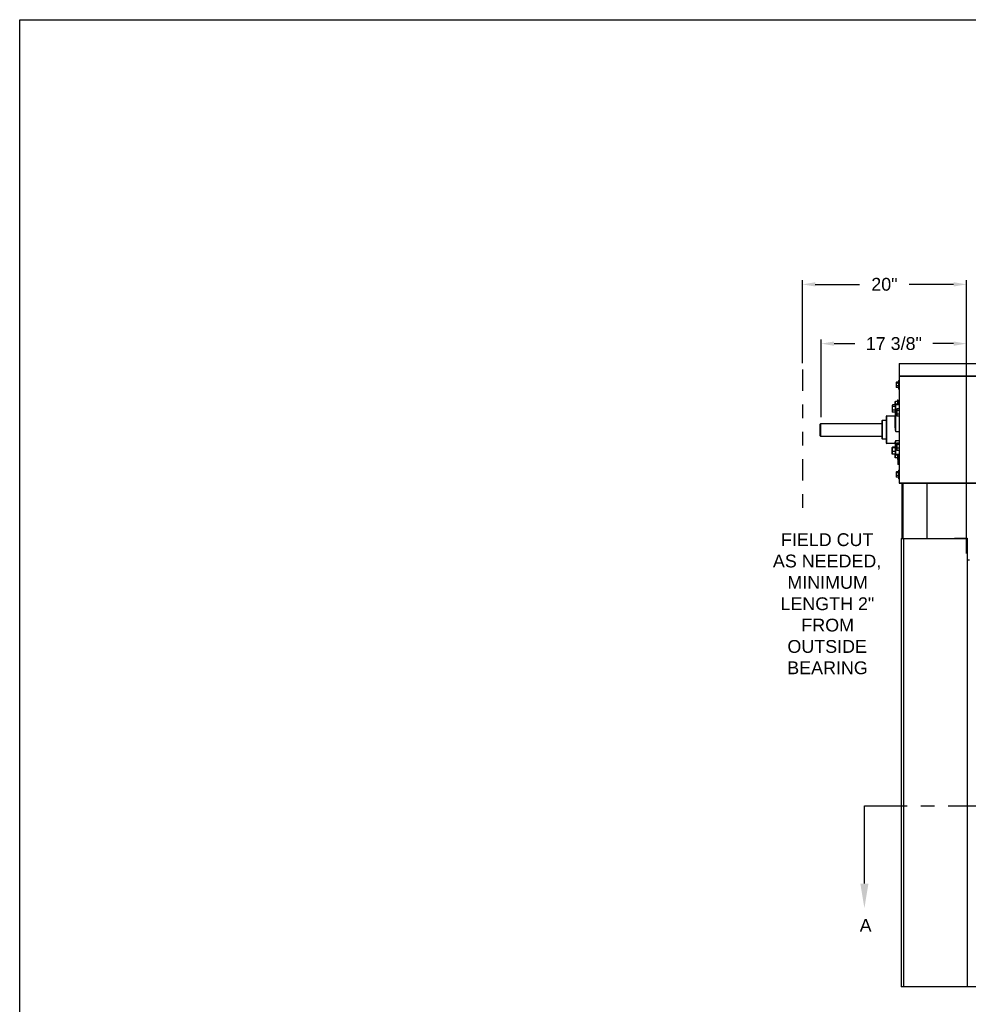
# Model space of a CAD drawing. Header units: inches. Extents: x 170 to 312, y 215 to 248.
# Tile 239 of 256: x 218.92 to 225.86, y 220.29 to 227.49. Entities that reach past the tile are written whole.
import ezdxf
from ezdxf import colors
from ezdxf.entities.mleader import LeaderData, LeaderLine
from ezdxf.math import Vec2, Vec3

# ---------------------------------------------------------------- set-up
doc = ezdxf.new("R2010")
doc.units = ezdxf.units.IN
doc.header["$LTSCALE"] = 0.25
doc.header["$MEASUREMENT"] = 0
doc.linetypes.add('CENTER', pattern=[2, 1.25, -0.25, 0.25, -0.25])
doc.linetypes.add('PHANTOM2', pattern=[1.25, 0.625, -0.125, 0.125, -0.125, 0.125, -0.125])
for name, color, linetype in [('ANNOTATIONS', 1, 'Continuous'), ('HIDDEN', 6, 'PHANTOM2'), ('SECTION CUTS', 6, 'CENTER'), ('STANDARD MOTOR RH', 7, 'Continuous')]:
    doc.layers.add(name, color=color, linetype=linetype)
doc.styles.add('ARIAL', font='arial.ttf', dxfattribs={"height": 0.09375})
doc.styles.get("Standard").update_dxf_attribs({"font": 'romans.shx'})
doc.dimstyles.new('STANDARD$0', dxfattribs={"dimtxt": 0.09375, "dimasz": 0.09375, "dimexe": 0.03125, "dimexo": 0.046875, "dimgap": 0.09, "dimtad": 0, "dimtih": 1, "dimtoh": 1, "dimdec": 4, "dimzin": 0, "dimdsep": 46, "dimtxsty": 'ARIAL', "dimcen": 0.09, "dimadec": 0, "dimazin": 0, "dimtfac": 1, "dimtdec": 4, "dimtofl": 0, "dimtmove": 0, "dimatfit": 1, "dimfxl": 1, "dimtolj": 1, "dimtzin": 0, "dimarcsym": 0})

# ---------------------------------------------------------------- blocks, each defined once
blk = doc.blocks.new('*D122')
at = {"layer": 'ANNOTATIONS', "color": 0, "lineweight": -2, "transparency": 16777216}
for p, q in [((224.6442, 224.9802), (224.6442, 225.5879)), ((224.738, 225.5566), (225.0635, 225.5566)), ((225.7512, 225.5566), (225.4257, 225.5566)), ((225.8449, 223.587), (225.8449, 225.5879))]:
    blk.add_line(p, q, dxfattribs=at)
at = {"layer": 'ANNOTATIONS', "color": 0, "transparency": 16777216}
for points in [[(224.738, 225.5722), (224.738, 225.541), (224.6442, 225.5566)], [(225.7512, 225.5722), (225.7512, 225.541), (225.8449, 225.5566)]]:
    blk.add_solid(points, dxfattribs=at)
at = {"layer": 'defpoints', "color": 0, "transparency": 16777216}
for p in [(224.6442, 225.5566), (224.6442, 224.9334), (225.8449, 223.5401)]:
    blk.add_point(p, dxfattribs=at)
at = {"layer": 'ANNOTATIONS', "color": 0, "transparency": 16777216, "insert": (225.2446, 225.5566), "char_height": 0.09375, "attachment_point": 5, "style": 'ARIAL'}
blk.add_mtext('\\A1;20"', dxfattribs=at)
blk = doc.blocks.new('*D123')
at = {"layer": 'ANNOTATIONS', "color": 0, "lineweight": -2, "transparency": 16777216}
for p, q in [((224.7824, 224.585), (224.7824, 225.1541)), ((224.8762, 225.1229), (225.0286, 225.1229)), ((225.7512, 225.1229), (225.5988, 225.1229)), ((225.8449, 223.587), (225.8449, 225.1541))]:
    blk.add_line(p, q, dxfattribs=at)
at = {"layer": 'ANNOTATIONS', "color": 0, "transparency": 16777216}
for points in [[(224.8762, 225.1385), (224.8762, 225.1073), (224.7824, 225.1229)], [(225.7512, 225.1385), (225.7512, 225.1073), (225.8449, 225.1229)]]:
    blk.add_solid(points, dxfattribs=at)
at = {"layer": 'defpoints', "color": 0, "transparency": 16777216}
for p in [(225.8449, 225.1229), (224.7824, 224.5381), (225.8449, 223.5401)]:
    blk.add_point(p, dxfattribs=at)
at = {"layer": 'ANNOTATIONS', "color": 0, "transparency": 16777216, "insert": (225.3137, 225.1229), "char_height": 0.09375, "attachment_point": 5, "style": 'ARIAL'}
blk.add_mtext('\\A1;17 3/8"', dxfattribs=at)

msp = doc.modelspace()

# ---------------------------------------------------------------- linework, layer by layer
at = {"layer": 'defpoints'}
msp.add_lwpolyline([(238.38533, 214.75854), (218.91545, 214.75854), (218.91545, 227.49365), (238.38533, 227.49365)], close=True, dxfattribs=at)
at = {"layer": 'HIDDEN'}
msp.add_line((224.64425, 224.93337), (224.64425, 223.90267), dxfattribs=at)
at = {"layer": 'SECTION CUTS'}
msp.add_line((225.09815, 221.7408), (231.59214, 221.7408), dxfattribs=at)
at = {"layer": 'STANDARD MOTOR RH'}
for p, q in [((225.35237, 224.97761), (231.36018, 224.97761)), ((225.35237, 224.97761), (225.35237, 224.10114)), ((231.36018, 224.97601), (225.35237, 224.97601)), ((225.33168, 224.83893), (225.33252, 224.84036)), ((225.33168, 224.83893), (225.33168, 224.8038)), ((225.34843, 224.84147), (225.33325, 224.84147)), ((225.34843, 224.83372), (225.33325, 224.83372)), ((225.34843, 224.85261), (225.35237, 224.85261)), ((225.34843, 224.85261), (225.34843, 224.79011)), ((231.36018, 224.88534), (225.35237, 224.88534)), ((225.35237, 224.88386), (231.37581, 224.88386)), ((225.33252, 224.80236), (225.33168, 224.8038)), ((225.33325, 224.80126), (225.33268, 224.8024)), ((225.34843, 224.81362), (225.33325, 224.81362)), ((225.34843, 224.80126), (225.33325, 224.80126)), ((225.35237, 224.79011), (225.34843, 224.79011)), ((225.32312, 224.67399), (225.32312, 224.6983)), ((225.33987, 224.6983), (225.32469, 224.6983)), ((225.33987, 224.68074), (225.32469, 224.68074)), ((225.33987, 224.71199), (225.34381, 224.71199)), ((225.33987, 224.71199), (225.33987, 224.67841)), ((225.34381, 224.71199), (225.34381, 224.67841)), ((225.34381, 224.69246), (225.35237, 224.69246)), ((225.30153, 224.6706), (225.30264, 224.67252)), ((225.30153, 224.6706), (225.30153, 224.62372)), ((225.30264, 224.6218), (225.30153, 224.62372)), ((225.30362, 224.62033), (225.30286, 224.62184)), ((225.32428, 224.67399), (225.30362, 224.67399)), ((225.32428, 224.66365), (225.30362, 224.66365)), ((225.32428, 224.63683), (225.30362, 224.63683)), ((225.32428, 224.62033), (225.30362, 224.62033)), ((225.32428, 224.67466), (225.32428, 224.51984)), ((225.32803, 224.67841), (225.35237, 224.67841)), ((225.32803, 224.48086), (225.32803, 224.67841)), ((225.32803, 224.64331), (225.33528, 224.64331)), ((225.33434, 224.64167), (225.33545, 224.6436)), ((225.33434, 224.64167), (225.33434, 224.5948)), ((225.35237, 224.64507), (225.33643, 224.64507)), ((225.35237, 224.63473), (225.33643, 224.63473)), ((225.35237, 224.6079), (225.33643, 224.6079)), ((225.22662, 224.55871), (225.22662, 224.42777)), ((225.23037, 224.56246), (225.25756, 224.56246)), ((225.23037, 224.42402), (225.23037, 224.56246)), ((225.25756, 224.58996), (225.25756, 224.39652)), ((225.26131, 224.59371), (225.32053, 224.59371)), ((225.26131, 224.39277), (225.26131, 224.59371)), ((225.32053, 224.59371), (225.32053, 224.51888)), ((225.33545, 224.59288), (225.33434, 224.5948)), ((225.33643, 224.59141), (225.33567, 224.59292)), ((225.35237, 224.59141), (225.33643, 224.59141)), ((224.774, 224.53313), (224.77596, 224.53511)), ((224.774, 224.44832), (224.774, 224.53313)), ((225.22662, 224.53511), (224.77596, 224.53511)), ((224.77596, 224.53511), (224.77596, 224.44636)), ((225.32803, 224.48086), (225.35237, 224.48086)), ((224.774, 224.44832), (224.77596, 224.44636)), ((224.77596, 224.44636), (225.22662, 224.44636)), ((225.25756, 224.42402), (225.23037, 224.42402)), ((225.32053, 224.39277), (225.26131, 224.39277)), ((225.32053, 224.39629), (225.32053, 224.39277)), ((225.32428, 224.39267), (225.32428, 224.31182)), ((225.32803, 224.41308), (225.35237, 224.41308)), ((225.32803, 224.30806), (225.32803, 224.41308)), ((225.33434, 224.39168), (225.33545, 224.3936)), ((225.33434, 224.39168), (225.33434, 224.3448)), ((225.35237, 224.39507), (225.33643, 224.39507)), ((225.30153, 224.36275), (225.3018, 224.36322)), ((225.30153, 224.31588), (225.30153, 224.36275)), ((225.32428, 224.36485), (225.30362, 224.36485)), ((225.32428, 224.35984), (225.30362, 224.35984)), ((225.32428, 224.3343), (225.30362, 224.3343)), ((225.33545, 224.34288), (225.33434, 224.3448)), ((225.33643, 224.34141), (225.33567, 224.34292)), ((225.35237, 224.38473), (225.33643, 224.38473)), ((225.35237, 224.3579), (225.33643, 224.3579)), ((225.35237, 224.34141), (225.33643, 224.34141)), ((225.3018, 224.31541), (225.30153, 224.31588)), ((225.32428, 224.31378), (225.30362, 224.31378)), ((225.32312, 224.28818), (225.32312, 224.31378)), ((225.32315, 224.31378), (225.32469, 224.30574)), ((225.33987, 224.30574), (225.32469, 224.30574)), ((225.33987, 224.28818), (225.32469, 224.28818)), ((225.32803, 224.31438), (225.35237, 224.31438)), ((225.35237, 224.30806), (225.32803, 224.30806)), ((225.33987, 224.30806), (225.33987, 224.27449)), ((225.34265, 224.27449), (225.33987, 224.27449)), ((225.34265, 224.27643), (225.34348, 224.27786)), ((225.34265, 224.27643), (225.34265, 224.2413)), ((225.34381, 224.30806), (225.34381, 224.2783)), ((225.35237, 224.29402), (225.34381, 224.29402)), ((225.35237, 224.27897), (225.34422, 224.27897)), ((225.35237, 224.27122), (225.34422, 224.27122)), ((225.35237, 224.25112), (225.34422, 224.25112)), ((225.33168, 224.18268), (225.33252, 224.18411)), ((225.33168, 224.18268), (225.33168, 224.14755)), ((225.34843, 224.18522), (225.33325, 224.18522)), ((225.34843, 224.17747), (225.33325, 224.17747)), ((225.34348, 224.23986), (225.34265, 224.2413)), ((225.34422, 224.23876), (225.34365, 224.2399)), ((225.35237, 224.23876), (225.34422, 224.23876)), ((225.34843, 224.19636), (225.35237, 224.19636)), ((225.34843, 224.19636), (225.34843, 224.13386)), ((225.33252, 224.14611), (225.33168, 224.14755)), ((225.33325, 224.14501), (225.33268, 224.14615)), ((225.34843, 224.15737), (225.33325, 224.15737)), ((225.34843, 224.14501), (225.33325, 224.14501)), ((225.35237, 224.13386), (225.34843, 224.13386)), ((231.37581, 224.10261), (225.35237, 224.10261)), ((225.35237, 224.10114), (231.36018, 224.10114)), ((225.37506, 223.69636), (225.37506, 224.10114)), ((225.3825, 223.69636), (225.3825, 224.10114)), ((225.55512, 224.10114), (225.55512, 223.69636)), ((225.36762, 223.69636), (225.84975, 223.69636)), ((225.36762, 223.69636), (225.36762, 220.41511)), ((225.3855, 223.69636), (225.3855, 220.41511)), ((225.75825, 223.69636), (225.75825, 223.70033)), ((225.75825, 223.70033), (225.84975, 223.70033)), ((225.75825, 223.69695), (225.84975, 223.69695)), ((225.84975, 223.70033), (225.84975, 220.41511)), ((225.84975, 223.54011), (225.86762, 223.54011)), ((231.36762, 220.41511), (225.36762, 220.41511))]:
    msp.add_line(p, q, dxfattribs=at)
for centre, radius, start, end in [((225.32803, 224.67466), 0.00375, 90, 180), ((225.3271, 224.65125), 0.00799, 249.304032, 276.640144), ((225.23037, 224.55871), 0.00375, 90, 180), ((225.26131, 224.58996), 0.00375, 90, 180), ((225.32053, 224.59746), 0.00375, 270, 0), ((225.3214, 224.52328), 0.00448, 258.743458, 309.901982), ((225.23037, 224.42777), 0.00375, 180, 270), ((225.26131, 224.39652), 0.00375, 180, 270), ((225.32059, 224.3926), 0.00369, 1.060814, 90.982641), ((225.32053, 224.38902), 0.00375, 0, 90), ((225.32769, 224.3178), 0.00344, 187.130824, 275.69838), ((225.32803, 224.31182), 0.00375, 180, 270), ((225.35553, 224.22371), 0.00391, 143.900984, 180)]:
    msp.add_arc(centre, radius, start, end, dxfattribs=at)
for points, knots in [([(225.33325, 224.84147), (225.33305, 224.84119), (225.33213, 224.83993), (225.33188, 224.83862), (225.33168, 224.83759)], [0, 0, 0, 0, 0.2169922, 1, 1, 1, 1]), ([(225.33168, 224.83759), (225.3317, 224.83728), (225.33178, 224.83597), (225.33261, 224.8347), (225.33325, 224.83372)], [0, 0, 0, 0, 0.2366668, 1, 1, 1, 1]), ([(225.33325, 224.83372), (225.33281, 224.83209), (225.33193, 224.8288), (225.33177, 224.82539), (225.33168, 224.82367)], [0, 0, 0, 0, 0.4954815, 1, 1, 1, 1]), ([(225.33168, 224.82367), (225.33169, 224.82343), (225.33171, 224.82004), (225.33251, 224.81671), (225.33325, 224.81362)], [0, 0, 0, 0, 0.0701918, 1, 1, 1, 1]), ([(225.33325, 224.81362), (225.33281, 224.81262), (225.33193, 224.81059), (225.33177, 224.8085), (225.33168, 224.80744)], [0, 0, 0, 0, 0.4954173, 1, 1, 1, 1]), ([(225.33168, 224.80744), (225.33169, 224.80729), (225.33171, 224.80521), (225.33251, 224.80316), (225.33325, 224.80126)], [0, 0, 0, 0, 0.0702066, 1, 1, 1, 1]), ([(225.32469, 224.6983), (225.32425, 224.69687), (225.32337, 224.694), (225.3232, 224.69102), (225.32312, 224.68952)], [0, 0, 0, 0, 0.4954474, 1, 1, 1, 1]), ([(225.32312, 224.6983), (225.32314, 224.6983), (225.32322, 224.6983), (225.32405, 224.6983), (225.32469, 224.6983)], [0, 0, 0, 0, 0.2365711, 1, 1, 1, 1]), ([(225.32312, 224.68952), (225.32312, 224.68931), (225.32315, 224.68635), (225.32395, 224.68344), (225.32469, 224.68074)], [0, 0, 0, 0, 0.070251, 1, 1, 1, 1]), ([(225.32469, 224.68074), (225.32423, 224.67931), (225.32352, 224.6771), (225.32337, 224.67481), (225.32332, 224.67399)], [0, 0, 0, 0, 0.6425392, 1, 1, 1, 1]), ([(225.30362, 224.67399), (225.30334, 224.6736), (225.30211, 224.67192), (225.30178, 224.67017), (225.30153, 224.66882)], [0, 0, 0, 0, 0.2293944, 1, 1, 1, 1]), ([(225.30153, 224.66882), (225.30155, 224.66839), (225.30166, 224.66664), (225.30278, 224.66494), (225.30362, 224.66365)], [0, 0, 0, 0, 0.246312, 1, 1, 1, 1]), ([(225.30362, 224.66365), (225.30304, 224.66148), (225.30185, 224.65708), (225.30164, 224.65253), (225.30153, 224.65024)], [0, 0, 0, 0, 0.4954679, 1, 1, 1, 1]), ([(225.30153, 224.65024), (225.30153, 224.64992), (225.30155, 224.64751), (225.302, 224.64297), (225.30308, 224.63889), (225.30362, 224.63683)], [0, 0, 0, 0, 0.0700944, 0.5307778, 1, 1, 1, 1]), ([(225.30362, 224.63683), (225.30304, 224.63549), (225.30185, 224.63278), (225.30164, 224.62999), (225.30153, 224.62858)], [0, 0, 0, 0, 0.49544027, 1, 1, 1, 1]), ([(225.30153, 224.62858), (225.30153, 224.62838), (225.30155, 224.6269), (225.302, 224.62411), (225.30308, 224.6216), (225.30362, 224.62033)], [0, 0, 0, 0, 0.0700865, 0.5307593, 1, 1, 1, 1]), ([(225.33643, 224.64507), (225.33615, 224.64468), (225.33492, 224.643), (225.33459, 224.64125), (225.33434, 224.6399)], [0, 0, 0, 0, 0.2294135, 1, 1, 1, 1]), ([(225.33434, 224.6399), (225.33437, 224.63947), (225.33447, 224.63772), (225.33559, 224.63602), (225.33643, 224.63473)], [0, 0, 0, 0, 0.2463282, 1, 1, 1, 1]), ([(225.33643, 224.63473), (225.33585, 224.63255), (225.33467, 224.62816), (225.33445, 224.62361), (225.33434, 224.62132)], [0, 0, 0, 0, 0.4954679, 1, 1, 1, 1]), ([(225.33434, 224.62132), (225.33434, 224.621), (225.33436, 224.61859), (225.33482, 224.61405), (225.33589, 224.60997), (225.33643, 224.6079)], [0, 0, 0, 0, 0.0700803, 0.5307866, 1, 1, 1, 1]), ([(225.33643, 224.6079), (225.33585, 224.60656), (225.33467, 224.60386), (225.33445, 224.60107), (225.33434, 224.59966)], [0, 0, 0, 0, 0.49542746, 1, 1, 1, 1]), ([(225.33434, 224.59966), (225.33434, 224.59946), (225.33436, 224.59798), (225.33482, 224.59519), (225.33589, 224.59268), (225.33643, 224.59141)], [0, 0, 0, 0, 0.0700864, 0.530785, 1, 1, 1, 1]), ([(225.32053, 224.51888), (225.32063, 224.51647), (225.32084, 224.51161), (225.32235, 224.50282), (225.32476, 224.49255), (225.32691, 224.48478), (225.32802, 224.48089), (225.32803, 224.48086)], [0, 0, 0, 0, 0.1900001, 0.3829983, 0.6879071, 0.9974597, 1, 1, 1, 1]), ([(225.32803, 224.48086), (225.32802, 224.48089), (225.32729, 224.48609), (225.32595, 224.49655), (225.32451, 224.50956), (225.32433, 224.51734), (225.32428, 224.51984)], [0, 0, 0, 0, 0.0025829, 0.40435, 0.8088289, 1, 1, 1, 1]), ([(225.32803, 224.41308), (225.32802, 224.41306), (225.32693, 224.41072), (225.32478, 224.40641), (225.32236, 224.40175), (225.32085, 224.39842), (225.32063, 224.397), (225.32053, 224.39629)], [0, 0, 0, 0, 0.0025428, 0.3076663, 0.6170143, 0.8072677, 1, 1, 1, 1]), ([(225.32428, 224.39267), (225.32433, 224.39378), (225.32451, 224.39724), (225.32595, 224.40389), (225.32728, 224.40986), (225.32802, 224.41306), (225.32803, 224.41308)], [0, 0, 0, 0, 0.1911578, 0.592692, 0.9974166, 1, 1, 1, 1]), ([(225.33643, 224.39507), (225.33615, 224.39468), (225.33492, 224.393), (225.33459, 224.39125), (225.33434, 224.3899)], [0, 0, 0, 0, 0.2294173, 1, 1, 1, 1]), ([(225.30362, 224.36485), (225.30304, 224.36445), (225.30185, 224.36362), (225.30164, 224.36278), (225.30153, 224.36235)], [0, 0, 0, 0, 0.4954275, 1, 1, 1, 1]), ([(225.30153, 224.36235), (225.30153, 224.36229), (225.30155, 224.36184), (225.302, 224.36099), (225.30308, 224.36023), (225.30362, 224.35984)], [0, 0, 0, 0, 0.0700947, 0.5307588, 1, 1, 1, 1]), ([(225.30362, 224.35984), (225.30334, 224.35889), (225.30211, 224.35473), (225.30178, 224.3504), (225.30153, 224.34707)], [0, 0, 0, 0, 0.2293668, 1, 1, 1, 1]), ([(225.30153, 224.34707), (225.30155, 224.34601), (225.30166, 224.34169), (225.30278, 224.33748), (225.30362, 224.3343)], [0, 0, 0, 0, 0.246309, 1, 1, 1, 1]), ([(225.30362, 224.3343), (225.30304, 224.33264), (225.30185, 224.32927), (225.30164, 224.3258), (225.30153, 224.32404)], [0, 0, 0, 0, 0.4954815, 1, 1, 1, 1]), ([(225.30153, 224.32404), (225.30153, 224.3238), (225.30155, 224.32196), (225.302, 224.31848), (225.30308, 224.31536), (225.30362, 224.31378)], [0, 0, 0, 0, 0.0701184, 0.5308015, 1, 1, 1, 1]), ([(225.33434, 224.3899), (225.33437, 224.38947), (225.33447, 224.38772), (225.33559, 224.38602), (225.33643, 224.38473)], [0, 0, 0, 0, 0.2463243, 1, 1, 1, 1]), ([(225.33643, 224.38473), (225.33585, 224.38255), (225.33467, 224.37816), (225.33445, 224.37361), (225.33434, 224.37132)], [0, 0, 0, 0, 0.49544708, 1, 1, 1, 1]), ([(225.33434, 224.37132), (225.33434, 224.371), (225.33436, 224.36859), (225.33482, 224.36405), (225.33589, 224.35997), (225.33643, 224.3579)], [0, 0, 0, 0, 0.0700803, 0.5307866, 1, 1, 1, 1]), ([(225.33643, 224.3579), (225.33585, 224.35656), (225.33467, 224.35386), (225.33445, 224.35107), (225.33434, 224.34966)], [0, 0, 0, 0, 0.4954146, 1, 1, 1, 1]), ([(225.33434, 224.34966), (225.33434, 224.34946), (225.33436, 224.34798), (225.33482, 224.34519), (225.33589, 224.34268), (225.33643, 224.34141)], [0, 0, 0, 0, 0.0700604, 0.5307593, 1, 1, 1, 1]), ([(225.30362, 224.31378), (225.303, 224.31418), (225.30215, 224.31474), (225.30195, 224.31531), (225.3019, 224.31547)], [0, 0, 0, 0, 0.73185687, 1, 1, 1, 1]), ([(225.32469, 224.30574), (225.32425, 224.30431), (225.32337, 224.30143), (225.3232, 224.29846), (225.32312, 224.29696)], [0, 0, 0, 0, 0.4954474, 1, 1, 1, 1]), ([(225.32312, 224.29696), (225.32312, 224.29675), (225.32315, 224.29378), (225.32395, 224.29088), (225.32469, 224.28818)], [0, 0, 0, 0, 0.0701939, 1, 1, 1, 1]), ([(225.32469, 224.28818), (225.32405, 224.28818), (225.32322, 224.28818), (225.32314, 224.28818), (225.32312, 224.28818)], [0, 0, 0, 0, 0.7634289, 1, 1, 1, 1]), ([(225.34422, 224.27897), (225.34402, 224.27869), (225.34309, 224.27743), (225.34285, 224.27612), (225.34265, 224.27509)], [0, 0, 0, 0, 0.2169922, 1, 1, 1, 1]), ([(225.34265, 224.27509), (225.34267, 224.27478), (225.34275, 224.27347), (225.34358, 224.2722), (225.34422, 224.27122)], [0, 0, 0, 0, 0.2366753, 1, 1, 1, 1]), ([(225.34422, 224.27122), (225.34378, 224.26959), (225.3429, 224.2663), (225.34273, 224.26289), (225.34265, 224.26117)], [0, 0, 0, 0, 0.4954815, 1, 1, 1, 1]), ([(225.34265, 224.26117), (225.34265, 224.26093), (225.34268, 224.25754), (225.34348, 224.25421), (225.34422, 224.25112)], [0, 0, 0, 0, 0.0701945, 1, 1, 1, 1]), ([(225.34422, 224.25112), (225.34378, 224.25012), (225.3429, 224.24809), (225.34273, 224.246), (225.34265, 224.24494)], [0, 0, 0, 0, 0.4954173, 1, 1, 1, 1]), ([(225.33325, 224.18522), (225.33305, 224.18494), (225.33213, 224.18368), (225.33188, 224.18237), (225.33168, 224.18134)], [0, 0, 0, 0, 0.2169922, 1, 1, 1, 1]), ([(225.33168, 224.18134), (225.3317, 224.18103), (225.33178, 224.17972), (225.33261, 224.17845), (225.33325, 224.17747)], [0, 0, 0, 0, 0.2366668, 1, 1, 1, 1]), ([(225.33325, 224.17747), (225.33281, 224.17584), (225.33193, 224.17255), (225.33177, 224.16914), (225.33168, 224.16742)], [0, 0, 0, 0, 0.4954815, 1, 1, 1, 1]), ([(225.34265, 224.24494), (225.34265, 224.24479), (225.34268, 224.24271), (225.34348, 224.24066), (225.34422, 224.23876)], [0, 0, 0, 0, 0.0702092, 1, 1, 1, 1]), ([(225.33168, 224.16742), (225.33169, 224.16718), (225.33171, 224.16379), (225.33251, 224.16046), (225.33325, 224.15737)], [0, 0, 0, 0, 0.0701918, 1, 1, 1, 1]), ([(225.33325, 224.15737), (225.33281, 224.15637), (225.33193, 224.15434), (225.33177, 224.15225), (225.33168, 224.15119)], [0, 0, 0, 0, 0.4954173, 1, 1, 1, 1]), ([(225.33168, 224.15119), (225.33169, 224.15104), (225.33171, 224.14896), (225.33251, 224.14691), (225.33325, 224.14501)], [0, 0, 0, 0, 0.0702066, 1, 1, 1, 1])]:
    msp.add_open_spline(points, degree=3, knots=knots, dxfattribs=at)

# ---------------------------------------------------------------- texts
at = {"layer": 'ANNOTATIONS', "insert": (224.40293, 223.73503), "char_height": 0.09375, "width": 0.8325753, "attachment_point": 1, "style": 'ARIAL'}
msp.add_mtext('\\pi0.08461;FIELD CUT \\P\\pi0.02546;AS NEEDED, \\P\\pi0.13149;MINIMUM \\P\\pi0.08068;LENGTH 2" \\P\\pi0.23384;FROM \\P\\pi0.1319;OUTSIDE \\P\\pi0.13043;BEARING', dxfattribs=at)
at = {"layer": 'SECTION CUTS', "style": 'ARIAL'}
msp.add_text('A', height=0.09375, dxfattribs=at).set_placement((225.06367, 220.81837))

# ---------------------------------------------------------------- dimensions: what is measured, and where the dimension line sits
at = {"layer": 'ANNOTATIONS'}
for base, p1, p2, text, picture, middle in [((224.64425, 225.55661), (225.84493, 223.54011), (224.64425, 224.93337), '20"', '*D122', (225.24459, 225.55661)), ((225.84493, 225.1229), (224.78243, 224.5381), (225.84493, 223.54011), '17 3/8"', '*D123', (225.31368, 225.1229))]:
    dim = msp.add_linear_dim(base=base, p1=p1, p2=p2, text=text, dimstyle='STANDARD$0', dxfattribs=at)
    dim.commit()
    dim.dimension.update_dxf_attribs({"geometry": picture, "text_midpoint": middle, "dimtype": 160})

# ---------------------------------------------------------------- leaders
at = {"layer": 'SECTION CUTS'}
ml = msp.add_multileader_mtext('Standard', dxfattribs=at)
ml.set_content('', color=256)
ml.set_leader_properties()
ml.build(insert=Vec2(0, 0))
ml.multileader.update_dxf_attribs({"dogleg_length": 0, "arrow_head_size": 0.18})
ctx = ml.context
ctx.base_point, ctx.char_height, ctx.arrow_head_size, ctx.landing_gap_size, ctx.plane_origin = Vec3(225.09815, 221.7408), 0.18, 0.18, 0, Vec3(225.09815, 220.99128)
notes = []
notes.append((ctx, [(0, (1, 1, 0), (225.09815, 221.7408), (1, 0), 0, [(0, [(225.09815, 220.99128)], 0, [])])]))
ctx.mtext.insert, ctx.mtext.flow_direction = Vec3(225.09815, 221.8308), 5
for ctx, leaders in notes:
    for number, flags, end, landing, length, lines in leaders:
        leader = LeaderData()
        leader.index, (leader.has_last_leader_line, leader.has_dogleg_vector, leader.attachment_direction) = number, flags
        leader.last_leader_point, leader.dogleg_vector, leader.dogleg_length = Vec3(end), Vec3(landing), length
        for number, points, colour, breaks in lines:
            line = LeaderLine()
            line.index, line.vertices, line.color, line.breaks = number, Vec3.list(points), colors.encode_raw_color(colour), breaks
            leader.lines.append(line)
        ctx.leaders.append(leader)

doc.saveas('drawing.dxf')
